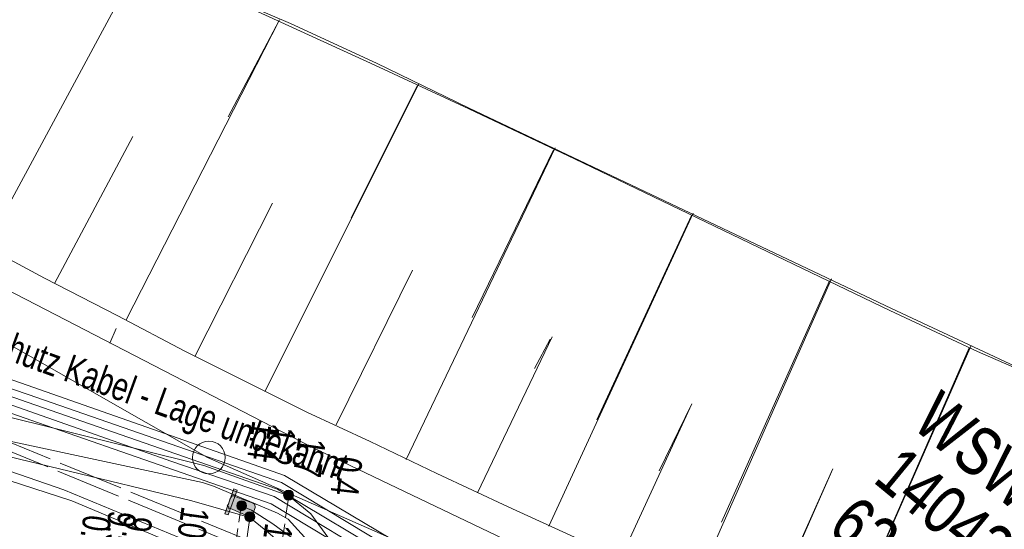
# Model space of a CAD drawing. Header units: metres. Extents: x -740 to 758, y -633 to 854.
# Tile 234 of 256: x -401 to -382, y 287 to 296. Entities that reach past the tile are written whole.
import ezdxf

# ---------------------------------------------------------------- set-up
doc = ezdxf.new("R2010")
doc.units = ezdxf.units.M
doc.header["$MEASUREMENT"] = 0
for name, pattern in [('1248_208', [1.456, 1.248, -0.208]), ('416_125', [0.5408, 0.416, -0.1248]), ('832_208', [1.04, 0.832, -0.208])]:
    doc.linetypes.add(name, pattern=pattern)
for name, color, linetype in [('Grundkarte.LOVION', 7, 'Continuous'), ('Strom.LOVION', 7, 'Continuous'), ('StromBemass.LOVION', 7, 'Continuous'), ('Telko.LOVION', 7, 'Continuous')]:
    doc.layers.add(name, color=color, linetype=linetype)
doc.styles.add('ERSTELLTER_STIL_1', font='arial.ttf')

msp = doc.modelspace()

# ---------------------------------------------------------------- hatches: boundary and pattern name
at = {"layer": 'Strom.LOVION', "linetype": 'Continuous', "lineweight": 13}
for points in [[(-397.068, 286.94), (-397.006, 286.916), (-396.831, 287.392), (-396.893, 287.415)], [(-396.959, 287.039), (-396.62, 286.895), (-396.562, 286.901), (-396.535, 286.933), (-396.488, 287.056), (-396.494, 287.114), (-396.526, 287.141), (-396.878, 287.269), (-396.894, 287.282), (-396.924, 287.279), (-396.963, 287.231), (-396.997, 287.124), (-397.024, 287.092), (-396.991, 287.066), (-396.989, 287.036)]]:
    msp.add_hatch(color=7, dxfattribs=at).paths.add_polyline_path(points)
at = {"layer": 'StromBemass.LOVION', "linetype": 'Continuous', "lineweight": 13}
for points in [[(-395.776, 287.234), (-395.769, 287.244), (-395.764, 287.254), (-395.759, 287.265), (-395.756, 287.277), (-395.755, 287.289), (-395.755, 287.3), (-395.757, 287.312), (-395.76, 287.324), (-395.764, 287.335), (-395.77, 287.345), (-395.777, 287.355), (-395.785, 287.364), (-395.794, 287.371), (-395.804, 287.378), (-395.815, 287.383), (-395.826, 287.386), (-395.838, 287.388), (-395.85, 287.389), (-395.862, 287.388), (-395.874, 287.386), (-395.885, 287.382), (-395.896, 287.377), (-395.906, 287.371), (-395.915, 287.363), (-395.923, 287.354), (-395.93, 287.345), (-395.936, 287.334), (-395.94, 287.323), (-395.943, 287.312), (-395.944, 287.3), (-395.944, 287.288), (-395.943, 287.276), (-395.94, 287.265), (-395.935, 287.254), (-395.93, 287.243), (-395.923, 287.233), (-395.914, 287.225), (-395.905, 287.217), (-395.895, 287.211), (-395.884, 287.206), (-395.873, 287.202), (-395.861, 287.2), (-395.849, 287.199), (-395.838, 287.2), (-395.826, 287.202), (-395.815, 287.206), (-395.804, 287.211), (-395.794, 287.218), (-395.785, 287.225)], [(-395.8, 287.244), (-395.795, 287.25), (-395.792, 287.257), (-395.789, 287.265), (-395.787, 287.272), (-395.786, 287.28), (-395.786, 287.288), (-395.787, 287.296), (-395.789, 287.304), (-395.792, 287.311), (-395.796, 287.318), (-395.8, 287.324), (-395.806, 287.33), (-395.812, 287.335), (-395.818, 287.339), (-395.826, 287.342), (-395.833, 287.345), (-395.841, 287.346), (-395.849, 287.347), (-395.857, 287.346), (-395.864, 287.345), (-395.872, 287.342), (-395.879, 287.339), (-395.885, 287.335), (-395.892, 287.33), (-395.897, 287.324), (-395.902, 287.317), (-395.905, 287.31), (-395.908, 287.303), (-395.91, 287.295), (-395.911, 287.288), (-395.911, 287.28), (-395.91, 287.272), (-395.908, 287.264), (-395.905, 287.257), (-395.901, 287.25), (-395.897, 287.244), (-395.891, 287.238), (-395.885, 287.233), (-395.879, 287.229), (-395.871, 287.225), (-395.864, 287.223), (-395.856, 287.222), (-395.848, 287.221), (-395.84, 287.222), (-395.833, 287.223), (-395.825, 287.226), (-395.818, 287.229), (-395.811, 287.233), (-395.805, 287.238)], [(-396.672, 287.033), (-396.665, 287.042), (-396.66, 287.052), (-396.655, 287.063), (-396.653, 287.075), (-396.651, 287.087), (-396.651, 287.098), (-396.653, 287.11), (-396.656, 287.121), (-396.66, 287.132), (-396.666, 287.143), (-396.673, 287.152), (-396.681, 287.161), (-396.69, 287.168), (-396.7, 287.175), (-396.711, 287.18), (-396.722, 287.183), (-396.733, 287.185), (-396.745, 287.186), (-396.757, 287.185), (-396.768, 287.183), (-396.78, 287.179), (-396.79, 287.174), (-396.8, 287.168), (-396.809, 287.16), (-396.817, 287.152), (-396.824, 287.142), (-396.83, 287.132), (-396.834, 287.121), (-396.837, 287.109), (-396.839, 287.098), (-396.839, 287.086), (-396.837, 287.074), (-396.834, 287.063), (-396.83, 287.052), (-396.824, 287.042), (-396.817, 287.032), (-396.809, 287.023), (-396.8, 287.016), (-396.79, 287.01), (-396.779, 287.005), (-396.768, 287.001), (-396.756, 286.999), (-396.745, 286.998), (-396.733, 286.999), (-396.721, 287.001), (-396.71, 287.005), (-396.699, 287.01), (-396.689, 287.016), (-396.68, 287.024)], [(-396.704, 287.049), (-396.7, 287.056), (-396.696, 287.063), (-396.693, 287.07), (-396.691, 287.078), (-396.69, 287.086), (-396.69, 287.094), (-396.691, 287.102), (-396.693, 287.109), (-396.696, 287.117), (-396.7, 287.124), (-396.705, 287.13), (-396.71, 287.136), (-396.716, 287.141), (-396.723, 287.145), (-396.73, 287.148), (-396.738, 287.151), (-396.745, 287.152), (-396.753, 287.153), (-396.761, 287.152), (-396.769, 287.151), (-396.777, 287.148), (-396.784, 287.145), (-396.79, 287.141), (-396.796, 287.135), (-396.802, 287.13), (-396.806, 287.123), (-396.81, 287.116), (-396.813, 287.109), (-396.815, 287.101), (-396.816, 287.093), (-396.816, 287.085), (-396.815, 287.078), (-396.813, 287.07), (-396.81, 287.062), (-396.806, 287.056), (-396.802, 287.049), (-396.796, 287.043), (-396.79, 287.038), (-396.783, 287.034), (-396.776, 287.031), (-396.769, 287.028), (-396.761, 287.027), (-396.753, 287.026), (-396.745, 287.027), (-396.737, 287.028), (-396.73, 287.031), (-396.722, 287.034), (-396.716, 287.039), (-396.71, 287.044)], [(-396.518, 286.823), (-396.511, 286.832), (-396.505, 286.843), (-396.5, 286.854), (-396.498, 286.866), (-396.496, 286.877), (-396.496, 286.889), (-396.498, 286.901), (-396.501, 286.913), (-396.505, 286.924), (-396.511, 286.934), (-396.518, 286.944), (-396.526, 286.953), (-396.535, 286.96), (-396.546, 286.967), (-396.556, 286.972), (-396.568, 286.975), (-396.579, 286.978), (-396.591, 286.978), (-396.603, 286.977), (-396.615, 286.975), (-396.626, 286.971), (-396.637, 286.966), (-396.647, 286.96), (-396.656, 286.952), (-396.665, 286.944), (-396.672, 286.934), (-396.677, 286.923), (-396.682, 286.912), (-396.685, 286.901), (-396.686, 286.889), (-396.686, 286.877), (-396.684, 286.865), (-396.681, 286.853), (-396.677, 286.842), (-396.671, 286.832), (-396.664, 286.822), (-396.656, 286.814), (-396.647, 286.806), (-396.637, 286.8), (-396.626, 286.795), (-396.614, 286.791), (-396.603, 286.789), (-396.591, 286.788), (-396.579, 286.789), (-396.567, 286.791), (-396.556, 286.795), (-396.545, 286.8), (-396.535, 286.806), (-396.526, 286.814)], [(-396.543, 286.832), (-396.539, 286.838), (-396.535, 286.845), (-396.532, 286.852), (-396.53, 286.859), (-396.53, 286.867), (-396.53, 286.874), (-396.531, 286.882), (-396.532, 286.889), (-396.535, 286.896), (-396.539, 286.903), (-396.543, 286.909), (-396.549, 286.915), (-396.555, 286.92), (-396.561, 286.924), (-396.568, 286.927), (-396.575, 286.929), (-396.583, 286.931), (-396.59, 286.931), (-396.598, 286.931), (-396.605, 286.929), (-396.613, 286.927), (-396.62, 286.923), (-396.626, 286.919), (-396.632, 286.914), (-396.637, 286.909), (-396.641, 286.903), (-396.645, 286.896), (-396.648, 286.889), (-396.65, 286.882), (-396.651, 286.874), (-396.651, 286.866), (-396.65, 286.859), (-396.648, 286.851), (-396.645, 286.844), (-396.641, 286.838), (-396.637, 286.832), (-396.632, 286.826), (-396.626, 286.821), (-396.619, 286.817), (-396.612, 286.814), (-396.605, 286.812), (-396.598, 286.81), (-396.59, 286.81), (-396.582, 286.81), (-396.575, 286.812), (-396.568, 286.814), (-396.561, 286.817), (-396.554, 286.821), (-396.548, 286.826)]]:
    msp.add_hatch(color=7, dxfattribs=at).paths.add_polyline_path(points)

# ---------------------------------------------------------------- linework, layer by layer
at = {"layer": 'Grundkarte.LOVION', "color": 8, "linetype": 'Continuous', "lineweight": 18}
for points in [[(-369.507, 271.827), (-369.023, 276.544), (-366.364, 275.652), (-369.023, 276.544), (-377.75, 279.356), (-397.395, 288.016), (-428.697, 305.881), (-430.181, 279.639), (-439.04, 281.373), (-446.704, 283.58), (-456.218, 286.876), (-465.621, 290.242), (-473.269, 292.598), (-479.126, 293.857), (-485.198, 294.594), (-485.021, 295.202), (-486.435, 296.364), (-487.376, 298.43), (-489.02, 302.851), (-484.419, 302.946), (-485.96, 314.174), (-434.837, 310.335), (-425.484, 309.595), (-394.652, 302.885)], [(-365.994, 276.102), (-376.568, 279.353), (-378.94, 280.333), (-395.404, 288.211), (-406.33, 293.852), (-428.19, 306.433), (-428.697, 305.881)], [(-399.407, 235.446), (-398.398, 253.84), (-399.618, 253.928), (-399.487, 256.512), (-422.992, 272.923), (-430.569, 273.335), (-430.433, 275.269), (-430.181, 279.639), (-428.697, 305.881), (-397.395, 288.016), (-377.75, 279.356), (-369.023, 276.544), (-369.507, 271.827)], [(-399.143, 290.476), (-399.263, 290.198)], [(-394.937, 287.666), (-394.816, 287.943)]]:
    msp.add_lwpolyline(points, dxfattribs=at)
at = {"layer": 'Grundkarte.LOVION', "color": 253, "linetype": 'Continuous', "lineweight": 18}
msp.add_lwpolyline([(-399.407, 235.446), (-398.398, 253.84), (-399.618, 253.928), (-399.487, 256.512), (-422.992, 272.923), (-430.569, 273.335), (-430.433, 275.269), (-430.181, 279.639), (-428.697, 305.881), (-397.395, 288.016), (-377.75, 279.356), (-369.023, 276.544), (-366.364, 275.652), (-369.023, 276.544), (-377.75, 279.356), (-397.395, 288.016), (-428.697, 305.881), (-428.722, 306.441), (-430.386, 307.431), (-431.488, 308.121), (-433.665, 309.534), (-434.837, 310.335), (-425.484, 309.595), (-394.652, 302.885)], dxfattribs=at)
at = {"layer": 'Grundkarte.LOVION', "color": 7, "linetype": 'Continuous', "lineweight": 13}
for points in [[(-361.644, 281.395), (-362.29, 281.656), (-363.486, 282.101), (-366.434, 283.232), (-368.619, 284.112), (-370.894, 285.012), (-375.386, 286.819), (-381.316, 289.431), (-382.705, 290.035), (-384.378, 290.817), (-390.395, 293.716), (-392.409, 294.672), (-394.205, 295.501), (-395.845, 296.257), (-397.331, 296.939), (-399.152, 297.737), (-400.819, 298.46), (-402.576, 299.205), (-402.886, 299.352)], [(-401.63, 292.036), (-398.653, 297.558)], [(-397.322, 296.949), (-395.811, 296.299), (-394.17, 295.543), (-392.401, 294.682), (-384.343, 290.859), (-382.67, 290.077), (-381.308, 289.441), (-379.331, 288.571), (-375.351, 286.861), (-374.983, 286.72)], [(-365.255, 277.001), (-368.425, 277.992), (-371.569, 279.015), (-374.196, 279.881), (-379.364, 281.651), (-384.177, 283.723), (-386.587, 284.787), (-388.499, 285.605), (-390.172, 286.388), (-391.657, 287.07), (-393.02, 287.705), (-394.292, 288.32), (-395.499, 288.881), (-397.829, 290.043), (-399.107, 290.716), (-400.507, 291.436), (-403.159, 292.861), (-404.784, 293.767), (-410.409, 296.882)], [(-398.952, 290.642), (-396.024, 296.367)], [(-397.005, 294.518), (-396.032, 296.357)], [(-396.306, 289.275), (-393.363, 295.149)], [(-394.659, 292.59), (-393.398, 295.107)], [(-400.32, 291.336), (-398.821, 294.143)], [(-393.607, 287.973), (-390.761, 293.926)], [(-392.345, 290.688), (-390.795, 293.884)], [(-397.642, 289.943), (-396.155, 292.867)], [(-390.882, 286.702), (-388.126, 292.676)], [(-389.967, 288.733), (-388.161, 292.634)], [(-394.944, 288.64), (-393.488, 291.59)], [(-388.131, 285.464), (-385.492, 291.426)], [(-387.589, 286.779), (-385.527, 291.384)], [(-392.245, 287.338), (-390.822, 290.314)], [(-391.156, 289.711), (-390.856, 290.272)], [(-385.411, 284.252), (-382.825, 290.15)], [(-385.178, 284.798), (-382.86, 290.108)], [(-389.52, 286.067), (-388.155, 289.038)], [(-388.778, 287.756), (-388.163, 289.028)], [(-386.768, 284.829), (-385.462, 287.794)], [(-386.367, 285.775), (-385.47, 287.784)]]:
    msp.add_lwpolyline(points, dxfattribs=at)
at = {"layer": 'Grundkarte.LOVION', "color": 9, "linetype": 'Continuous', "lineweight": 18}
msp.add_circle((-397.372, 288.013), 0.313, dxfattribs=at)
at = {"layer": 'Strom.LOVION', "color": 94, "linetype": 'Continuous', "lineweight": 18}
for points in [[(-413.428, 292.389), (-410.919, 291.97), (-409.722, 291.821), (-408.227, 291.346), (-406.03, 290.94), (-402.997, 290.143), (-400.84, 289.394), (-395.928, 287.672), (-393.652, 286.313), (-392.692, 285.713), (-391.683, 285.072), (-390.937, 284.539), (-389.471, 283.604), (-388.669, 283.106), (-388.174, 282.888), (-387.932, 282.823), (-387.665, 282.82), (-385.956, 282.869), (-384.22, 282.196), (-384.049, 282.11), (-383.095, 281.567), (-381.904, 279.97), (-381.361, 278.042), (-381.732, 271.105)], [(-413.459, 292.253), (-410.934, 291.821), (-409.737, 291.672), (-408.242, 291.197), (-406.061, 290.804), (-403.329, 290.067), (-400.823, 289.218), (-395.988, 287.533), (-393.915, 286.288), (-392.546, 285.431), (-391.013, 284.414), (-389.547, 283.478), (-388.745, 282.98), (-388.219, 282.736), (-387.931, 282.661), (-387.664, 282.658), (-385.971, 282.72), (-384.342, 282.081), (-384.125, 281.984), (-383.216, 281.452), (-382.045, 279.897), (-381.507, 278.028), (-381.881, 271.12)], [(-413.487, 292.088), (-410.965, 291.685), (-409.752, 291.522), (-408.287, 291.045), (-406.089, 290.639), (-403.072, 289.855), (-400.837, 289.069), (-396.064, 287.408), (-393.805, 286.062), (-391.849, 284.805), (-391.09, 284.288), (-389.624, 283.353), (-388.818, 282.825), (-388.263, 282.584), (-387.962, 282.525), (-387.666, 282.524), (-385.999, 282.554), (-384.295, 281.908), (-384.202, 281.858), (-383.309, 281.34), (-382.185, 279.824), (-381.667, 277.998), (-382.014, 271.122)], [(-413.502, 291.939), (-410.98, 291.535), (-409.783, 291.386), (-408.302, 290.896), (-406.12, 290.503), (-403.132, 289.716), (-400.898, 288.93), (-398.081, 287.934), (-396.125, 287.269), (-393.894, 285.92), (-392.937, 285.349), (-391.958, 284.706), (-391.182, 284.176), (-389.7, 283.227), (-388.895, 282.7), (-388.323, 282.445), (-387.99, 282.36), (-387.665, 282.362), (-386.03, 282.418), (-384.372, 281.782), (-384.278, 281.732), (-383.401, 281.227), (-382.313, 279.767), (-381.813, 277.983)], [(-403.177, 289.564), (-400.622, 288.676), (-398.174, 287.822), (-396.185, 287.13), (-393.971, 285.795), (-392.05, 284.593), (-391.258, 284.05), (-389.793, 283.114), (-388.971, 282.574), (-388.354, 282.309), (-388.005, 282.21), (-387.68, 282.213), (-386.045, 282.269), (-384.477, 281.654), (-384.355, 281.607), (-383.507, 281.099), (-382.453, 279.694), (-381.96, 277.969), (-382.326, 271.135)]]:
    msp.add_lwpolyline(points, dxfattribs=at)
at = {"layer": 'Strom.LOVION', "color": 1, "linetype": '1248_208', "lineweight": 18}
for points in [[(-413.603, 291.456), (-411.064, 291.039), (-409.868, 290.89), (-408.392, 290.458), (-406.211, 290.066), (-403.463, 289.019), (-402.945, 288.863), (-392.89, 284.718), (-392.363, 284.311), (-390.949, 283.149), (-390.141, 282.297), (-389.482, 281.756), (-389.07, 281.471), (-388.945, 281.394), (-388.437, 281.193), (-388.037, 281.025), (-387.267, 280.716), (-383.979, 279.279), (-383.562, 277.886), (-383.493, 276.268), (-383.808, 270.577)], [(-413.572, 291.592), (-411.02, 291.191), (-409.837, 291.026), (-408.361, 290.594), (-406.196, 290.215), (-403.419, 289.171), (-402.901, 289.015), (-392.801, 284.86), (-390.84, 283.248), (-390.049, 282.41), (-389.39, 281.868), (-388.981, 281.613), (-388.884, 281.533), (-388.377, 281.332), (-387.223, 280.868), (-383.938, 279.46), (-383.852, 279.336), (-383.419, 277.93), (-383.343, 276.253), (-383.659, 270.562)]]:
    msp.add_lwpolyline(points, dxfattribs=at)
at = {"layer": 'Strom.LOVION', "color": 5, "linetype": 'Continuous', "lineweight": 18}
for points in [[(-412.021, 288.729), (-408.405, 289.689), (-406.376, 289.34), (-402.814, 288.27), (-401.335, 287.808), (-400.142, 287.393), (-397.185, 286.175), (-394.725, 284.745), (-393.958, 284.303), (-391.647, 283.184), (-389.55, 282.296), (-388.81, 281.984), (-387.667, 281.475), (-387.544, 281.428), (-385.69, 280.604), (-385.361, 280.415), (-384.636, 279.954), (-384.12, 279.206), (-383.709, 277.872), (-383.639, 276.253), (-383.862, 272.182), (-384, 269.819), (-386.618, 268.632)], [(-412.006, 288.583), (-408.391, 289.542), (-406.42, 289.188), (-402.858, 288.118), (-399.988, 287.186), (-397.245, 286.036), (-395.334, 284.922), (-394.018, 284.164), (-392.185, 283.25), (-391.397, 282.898), (-389.581, 282.16), (-388.654, 281.748), (-387.617, 281.273)]]:
    msp.add_lwpolyline(points, dxfattribs=at)
at = {"layer": 'Strom.LOVION', "color": 1, "linetype": 'Continuous', "lineweight": 18}
for points in [[(-402.769, 289.176), (-397.468, 287.861), (-395.845, 287.281), (-395.427, 286.938), (-394.25, 285.324), (-394.1, 284.851), (-394.467, 283.914), (-396.057, 280.832), (-396.103, 280.547), (-396.141, 280.336), (-396.149, 280.261), (-391.096, 271.963), (-390.908, 271.7), (-389.664, 269.709), (-389.375, 269.471), (-389.063, 269.457)], [(-402.99, 288.711), (-397.495, 287.534), (-397.282, 287.466), (-396.064, 286.949), (-395.861, 286.836), (-394.436, 285.261), (-394.388, 285.222), (-394.263, 284.85), (-394.606, 283.974), (-396.196, 280.892), (-396.291, 280.351), (-396.308, 280.231), (-391.208, 271.893), (-389.773, 269.609), (-389.419, 269.319), (-389.078, 269.308)], [(-402.753, 288.409), (-397.698, 287.189), (-396.588, 286.869), (-396.283, 286.618), (-394.622, 285.199), (-394.496, 285.122), (-394.425, 284.849), (-394.731, 284.05), (-396.348, 280.937), (-396.437, 280.337), (-396.468, 280.201), (-391.332, 271.807), (-391.157, 271.528), (-389.881, 269.51), (-389.479, 269.18), (-389.077, 269.145)]]:
    msp.add_lwpolyline(points, dxfattribs=at)
at = {"layer": 'Strom.LOVION', "color": 7, "linetype": 'Continuous', "lineweight": 13}
for points in [[(-397.068, 286.94), (-396.893, 287.415), (-396.831, 287.392), (-397.006, 286.916)], [(-396.959, 287.039), (-396.989, 287.036), (-396.991, 287.066), (-397.024, 287.092), (-396.997, 287.124), (-396.963, 287.231), (-396.924, 287.279), (-396.894, 287.282), (-396.878, 287.269), (-396.526, 287.141), (-396.494, 287.114), (-396.488, 287.056), (-396.535, 286.933), (-396.562, 286.901), (-396.62, 286.895)]]:
    msp.add_lwpolyline(points, close=True, dxfattribs=at)
at = {"layer": 'Strom.LOVION', "color": 5, "linetype": '832_208', "lineweight": 18}
msp.add_lwpolyline([(-388.559, 267.319), (-388.493, 267.4), (-388.507, 267.546), (-388.654, 267.694), (-388.825, 267.781), (-390, 267.858), (-390.9, 268.598), (-392.02, 270.38), (-392.399, 271.229), (-393.861, 273.643), (-396.552, 278.035), (-397.839, 280.17), (-397.54, 281.943), (-395.429, 284.381), (-395.149, 285.147), (-395.22, 285.879), (-395.486, 286.178), (-395.797, 286.488), (-396.148, 286.749), (-396.557, 287.005), (-396.757, 287.089)], dxfattribs=at)
at = {"layer": 'StromBemass.LOVION', "color": 7, "linetype": '416_125', "lineweight": 13}
for points in [[(-395.845, 287.281), (-396.095, 285.602)], [(-396.948, 285.71), (-396.757, 287.089)], [(-396.588, 286.869), (-396.753, 285.685)]]:
    msp.add_lwpolyline(points, dxfattribs=at)
at = {"layer": 'StromBemass.LOVION', "color": 7, "linetype": 'Continuous', "lineweight": 13}
for centre, radius in [((-395.85, 287.294), 0.0949), ((-395.848, 287.284), 0.0628), ((-396.745, 287.092), 0.0939), ((-396.753, 287.09), 0.0632), ((-396.591, 286.883), 0.0951), ((-396.59, 286.87), 0.0607)]:
    msp.add_circle(centre, radius, dxfattribs=at)

# ---------------------------------------------------------------- texts
at = {"layer": 'Strom.LOVION', "color": 1, "linetype": 'Continuous', "lineweight": 18, "insert": (-402.935, 290.326), "char_height": 0.53355, "attachment_point": 7, "rotation": 340.0268, "style": 'ERSTELLTER_STIL_1'}
msp.add_mtext('{\\A1;\\W0.71639x;Diff. Schutz Kabel - Lage unbekannt}', dxfattribs=at)
at = {"layer": 'StromBemass.LOVION', "color": 7, "linetype": 'Continuous', "lineweight": 13, "attachment_point": 7, "style": 'ERSTELLTER_STIL_1'}
for s, insert, char_height, rotation in [('{\\A1;\\W0.71558x;1.4}', (-396.538, 288.733), 0.53354, 261.8932), ('{\\A1;\\W0.71558x;1.2}', (-396.234, 288.643), 0.53355, 261.8928), ('{\\A1;\\W0.71558x;1.7}', (-395.664, 288.419), 0.53355, 261.8928), ('{\\A1;\\W0.71558x;0.4}', (-394.974, 288.057), 0.53354, 263.4213), ('{\\A1;\\W0.71558x;9.5}', (-399.285, 287.018), 0.53354, 261.8932), ('{\\A1;\\W0.71558x;10.8}', (-397.897, 287.096), 0.53354, 261.8932), ('{\\A1;\\W0.71558x;0.1}', (-399.768, 286.94), 0.53355, 261.8928), ('{\\A1;\\W0.71558x;9.7}', (-398.981, 286.928), 0.53355, 261.8928), ('{\\A1;\\W0.71558x;12.3}', (-396.3, 286.779), 0.53355, 261.8928)]:
    msp.add_mtext(s, dxfattribs=dict(at, insert=insert, char_height=char_height, rotation=rotation))
at = {"layer": 'Telko.LOVION', "color": 220, "linetype": 'Continuous', "lineweight": 18, "char_height": 0.91526, "attachment_point": 7, "rotation": 320.5841, "style": 'ERSTELLTER_STIL_1'}
for s, insert in [('{\\A1;\\W0.80002x;WSW UW Möbeck 10kV}', (-383.994, 288.6)), ('{\\A1;\\W0.80002x;WSW UW Möbeck 10kV}', (-383.986, 288.61)), ('{\\A1;\\W0.80002x;140429   654108}', (-384.729, 287.55)), ('{\\A1;\\W0.80002x;140429   654108}', (-384.721, 287.56)), ('{\\A1;\\W0.80002x;624131   654130}', (-385.597, 286.609)), ('{\\A1;\\W0.80002x;624131   654130}', (-385.589, 286.619))]:
    msp.add_mtext(s, dxfattribs=dict(at, insert=insert))

doc.saveas('drawing.dxf')
